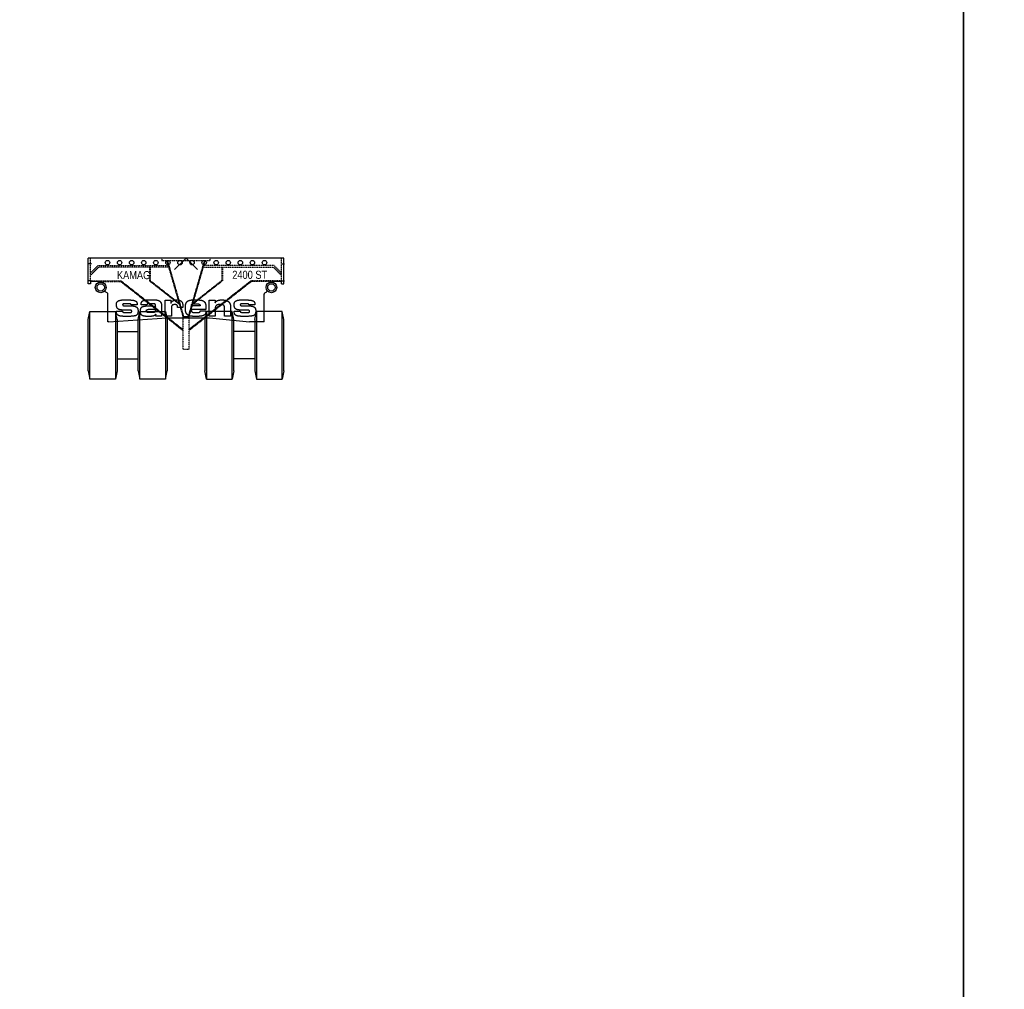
# Model space of a CAD drawing. Header units: millimetres. Extents: x -15281 to 107023, y -75000 to 15000.
# Tile 4 of 6: x 3276 to 15505, y -9077 to 2961. Entities that reach past the tile are written whole.
import ezdxf
from ezdxf.enums import TextEntityAlignment as Align

# ---------------------------------------------------------------- set-up
doc = ezdxf.new("R2010")
doc.units = ezdxf.units.MM
doc.linetypes.add('$0$SARCEN', pattern=[9.5, 5, -1.5, 1.5, -1.5])
doc.linetypes.add('$0$SARHID', pattern=[3.5, 2, -1.5])
doc.layers.get('Defpoints').update_dxf_attribs({"color": 210})
for name, color, linetype in [('$0$1', 1, '$0$SARHID'), ('$0$2', 2, 'Continuous'), ('$0$3', 3, '$0$SARCEN'), ('2', 2, 'Continuous')]:
    doc.layers.add(name, color=color, linetype=linetype)
doc.styles.add('$0$Arial Narrow', font='ARIALN.TTF')

# ---------------------------------------------------------------- blocks, each defined once
blk = doc.blocks.new('$0$KAMAG K2400ST FRONT 01')
at = {"layer": '$0$1', "color": 8}
for p, q in [((-1185, -290), (-1185, 0)), ((-300, 0), (-300, -30)), ((300, -30), (300, 0)), ((1185, -290), (1185, 0)), ((-1185, -184), (-1091, -90)), ((-1083, -110), (-1185, -212)), ((-1091, -90), (-223, -90)), ((-217, -110), (-1083, -110)), ((-453, -110), (-453, -281)), ((-445, -110), (-445, -277)), ((-300, -30), (300, -30)), ((-240, -30), (-37, -730)), ((-25, -730), (-227, -30)), ((227, -30), (25, -730)), ((37, -730), (240, -30)), ((217, -110), (1083, -110)), ((1091, -90), (223, -90)), ((445, -110), (445, -277)), ((453, -110), (453, -281)), ((1083, -110), (1185, -212)), ((1185, -184), (1091, -90)), ((-1185, -280), (-808, -280)), ((-1070, -290), (-811, -290)), ((-811, -290), (-40, -896)), ((-808, -280), (-40, -883)), ((-453, -281), (-83, -572)), ((-445, -277), (-87, -559)), ((808, -280), (40, -883)), ((811, -290), (40, -896)), ((453, -281), (83, -572)), ((445, -277), (87, -559)), ((1185, -280), (808, -280)), ((1070, -290), (811, -290)), ((-40, -730), (-40, -1130)), ((40, -1130), (40, -730)), ((-40, -1130), (40, -1130))]:
    blk.add_line(p, q, dxfattribs=at)
at = {"layer": '$0$2'}
for centre in [(-975, -55), (-825, -55), (-675, -55), (-525, -55), (-375, -55), (-225, -55), (-75, -55), (75, -55), (225, -55), (375, -55), (525, -55), (675, -55), (825, -55), (975, -55)]:
    blk.add_circle(centre, 27.5, dxfattribs=at)
at = {"layer": '$0$3'}
for p, q in [((-1176, -70), (-1224, -70)), ((1176, -70), (1224, -70)), ((-1176, -280), (-1224, -280)), ((1176, -280), (1224, -280))]:
    blk.add_line(p, q, dxfattribs=at)
at = {"color": 0}
for p, q in [((-1215, -320), (-1215, 0)), ((1215, 0), (-1215, 0)), ((1215, -320), (1215, 0)), ((-1185, -320), (-1215, -320)), ((-1185, -290), (-1185, -320)), ((-1070, -290), (-1185, -290)), ((-1070, -290), (-1070, -296)), ((1070, -290), (1070, -296)), ((1185, -290), (1070, -290)), ((1185, -320), (1185, -290)), ((1185, -320), (1215, -320)), ((-1003, -416), (-1007, -402)), ((-980, -429), (-1003, -416)), ((-970, -790), (-970, -447)), ((970, -790), (970, -447)), ((980, -429), (1003, -416)), ((1003, -416), (1007, -402)), ((-774, -518), (-722, -518)), ((-743, -591), (-691, -591)), ((-607, -578), (-681, -578)), ((-485, -580), (-558, -580)), ((-413, -565), (-474, -566)), ((-469, -518), (-382, -518)), ((-378, -608), (-378, -591)), ((-304, -589), (-304, -719)), ((-257, -521), (-187, -521)), ((-257, -719), (-257, -521)), ((-187, -521), (-187, -559)), ((-187, -559), (-186, -559)), ((-182, -609), (-182, -719)), ((-8, -628), (-8, -609)), ((175, -592), (66, -592)), ((83, -518), (135, -518)), ((247, -603), (247, -637)), ((288, -521), (363, -521)), ((288, -719), (288, -521)), ((363, -521), (363, -553)), ((363, -553), (363, -553)), ((430, -576), (413, -576)), ((478, -719), (478, -605)), ((553, -605), (553, -719)), ((688, -518), (740, -518)), ((719, -591), (770, -591)), ((855, -578), (781, -578)), ((-866, -657), (-789, -657)), ((-705, -644), (-774, -644)), ((-702, -722), (-772, -722)), ((-743, -675), (-717, -675)), ((-565, -666), (-565, -649)), ((-440, -722), (-491, -722)), ((-455, -634), (-422, -634)), ((-432, -675), (-454, -675)), ((-374, -719), (-374, -696)), ((-304, -719), (-374, -719)), ((-182, -719), (-257, -719)), ((-39, -613), (-104, -613)), ((40, -730), (-40, -730)), ((247, -637), (66, -637)), ((66, -637), (66, -648)), ((149, -722), (93, -722)), ((112, -675), (135, -675)), ((177, -653), (247, -653)), ((247, -653), (247, -661)), ((363, -719), (288, -719)), ((363, -619), (363, -719)), ((553, -719), (478, -719)), ((596, -657), (673, -657)), ((757, -644), (687, -644)), ((760, -722), (690, -722)), ((719, -675), (745, -675)), ((-958, -790), (-970, -790)), ((-958, -790), (-237, -740)), ((-237, -740), (293, -740)), ((293, -740), (788, -790)), ((970, -790), (788, -790))]:
    blk.add_line(p, q, dxfattribs=at)
for centre, radius in [((-1060, -362), 66.5), ((-1060, -362), 45.5), ((1060, -362), 66.5), ((1060, -362), 45.5)]:
    blk.add_circle(centre, radius, dxfattribs=at)
for centre, start, end in [((-990, -447), 0, 60), ((990, -447), 120, 180)]:
    blk.add_arc(centre, 20, start, end, dxfattribs=at)
for points in [[(-864, -574), (-864, -557), (-851, -534), (-824, -522), (-795, -518), (-774, -518)], [(-774, -644), (-827, -644), (-864, -615), (-864, -574)], [(-681, -578), (-684, -569), (-703, -565), (-770, -565), (-787, -569), (-787, -579)], [(-787, -579), (-787, -586), (-771, -591), (-743, -591)], [(-722, -518), (-673, -518), (-624, -529), (-607, -553), (-607, -578)], [(-691, -591), (-666, -591), (-629, -598), (-610, -609), (-599, -627), (-596, -644), (-596, -656)], [(-565, -649), (-565, -633), (-555, -612), (-540, -600), (-509, -594), (-481, -592), (-456, -592)], [(-558, -580), (-558, -542), (-519, -518), (-469, -518)], [(-456, -592), (-421, -592), (-388, -598), (-378, -608)], [(-378, -591), (-378, -576), (-392, -565), (-413, -565)], [(-382, -518), (-344, -518), (-304, -554), (-304, -589)], [(-186, -559), (-175, -518), (-114, -518)], [(-139, -576), (-182, -576), (-182, -609)], [(-104, -613), (-104, -593), (-118, -576), (-139, -576)], [(-114, -518), (-74, -518), (-39, -555), (-39, -596)], [(-39, -596), (-39, -599), (-39, -613)], [(-8, -609), (-8, -582), (5, -545), (30, -526), (62, -518), (83, -518)], [(66, -592), (66, -580), (74, -569), (95, -565), (121, -565)], [(121, -565), (153, -565), (175, -575), (175, -592)], [(135, -518), (197, -518), (247, -553), (247, -603)], [(363, -553), (373, -533), (410, -518), (442, -518)], [(413, -576), (389, -576), (363, -598), (363, -619)], [(478, -605), (478, -576), (430, -576)], [(442, -518), (455, -518), (471, -519), (497, -523), (513, -529), (533, -542), (545, -560), (553, -587), (553, -605)], [(598, -574), (598, -557), (611, -534), (637, -522), (667, -518), (688, -518)], [(687, -644), (635, -644), (598, -615), (598, -574)], [(781, -578), (778, -569), (759, -565), (692, -565), (674, -569), (674, -579)], [(674, -579), (674, -586), (691, -591), (719, -591)], [(740, -518), (789, -518), (838, -529), (855, -553), (855, -578)], [(770, -591), (796, -591), (832, -598), (852, -609), (863, -627), (866, -644), (866, -656)], [(-772, -722), (-824, -722), (-866, -693), (-866, -657)], [(-789, -657), (-789, -663), (-784, -670), (-763, -675), (-743, -675)], [(-717, -675), (-690, -675), (-673, -669), (-673, -652), (-686, -644), (-705, -644)], [(-596, -656), (-596, -695), (-638, -722), (-702, -722)], [(-491, -722), (-528, -722), (-565, -698), (-565, -666)], [(-493, -657), (-493, -645), (-477, -634), (-455, -634)], [(-454, -675), (-476, -675), (-493, -667), (-493, -657)], [(-374, -696), (-390, -712), (-413, -722), (-440, -722)], [(-377, -654), (-377, -662), (-383, -670), (-408, -675), (-432, -675)], [(-422, -634), (-393, -634), (-377, -642), (-377, -654)], [(93, -722), (76, -722), (51, -719), (22, -707), (4, -687), (-8, -652), (-8, -628)], [(66, -648), (66, -664), (88, -675), (112, -675)], [(135, -675), (154, -675), (173, -668), (177, -660), (177, -653)], [(247, -661), (247, -679), (232, -704), (203, -717), (170, -722), (149, -722)], [(690, -722), (638, -722), (596, -693), (596, -657)], [(673, -657), (673, -663), (678, -670), (699, -675), (719, -675)], [(745, -675), (772, -675), (789, -669), (789, -652), (776, -644), (757, -644)], [(866, -656), (866, -695), (824, -722), (760, -722)]]:
    blk.add_open_spline(points, degree=2, dxfattribs=at)
blk.add_open_spline([(-474, -566), (-477, -566), (-485, -570), (-485, -580)], degree=2, knots=[0.611669, 0.611669, 0.611669, 1, 2, 2, 2], dxfattribs=at)
at = {"layer": '$0$2', "style": '$0$Arial Narrow'}
for s, p in [('KAMAG', (-651, -210)), ('2400 ST', (791, -206))]:
    blk.add_text(s, height=100, dxfattribs=at).set_placement(p, align=Align.MIDDLE)
blk = doc.blocks.new('$0$KAMAG K2400ST WHEEL FRONT 01')
at = {"layer": '$0$2'}
for p, q in [((-470, 0), (-470, 840)), ((-150, 840), (-150, 0)), ((150, 0), (150, 840)), ((470, 840), (470, 0))]:
    blk.add_line(p, q, dxfattribs=at)
at = {"color": 0}
for p, q in [((-490, 740), (-470, 840)), ((-490, 100), (-490, 740)), ((-470, 840), (-150, 840)), ((-130, 740), (-150, 840)), ((-130, 740), (-130, 100)), ((130, 740), (150, 840)), ((130, 100), (130, 740)), ((150, 840), (470, 840)), ((470, 840), (490, 740)), ((490, 740), (490, 100)), ((-130, 590), (130, 590)), ((-130, 250), (130, 250)), ((-490, 100), (-470, 0)), ((-150, 0), (-470, 0)), ((-130, 100), (-150, 0)), ((130, 100), (150, 0)), ((470, 0), (150, 0)), ((470, 0), (490, 100))]:
    blk.add_line(p, q, dxfattribs=at)
blk = doc.blocks.new('$0$K2400 ST (K24)_(7.1.2)_Simplified_FRONT')
at = {"layer": 'Defpoints'}
for p, q in [((-141, -141), (0, 0)), ((0, 0), (141, -141))]:
    blk.add_line(p, q, dxfattribs=at)
at = {"color": 0}
for name, p in [('$0$KAMAG K2400ST FRONT 01', (0, 0)), ('$0$KAMAG K2400ST WHEEL FRONT 01', (-725, -1500))]:
    blk.add_blockref(name, p, dxfattribs=at)
at = {"color": 0, "xscale": -1}
blk.add_blockref('$0$KAMAG K2400ST WHEEL FRONT 01', (725, -1500), dxfattribs=at)

msp = doc.modelspace()

# ---------------------------------------------------------------- linework, layer by layer
at = {"layer": 'Defpoints'}
for points in [[(-15000, 15000), (15000, 15000), (15000, -15000), (-15000, -15000)], [(15000, 15000), (45000, 15000), (45000, -15000), (15000, -15000)]]:
    msp.add_lwpolyline(points, close=True, dxfattribs=at)

# ---------------------------------------------------------------- block references
at = {"layer": '2', "color": 0}
msp.add_blockref('$0$K2400 ST (K24)_(7.1.2)_Simplified_FRONT', (5342, 0), dxfattribs=at)

doc.saveas('drawing.dxf')
